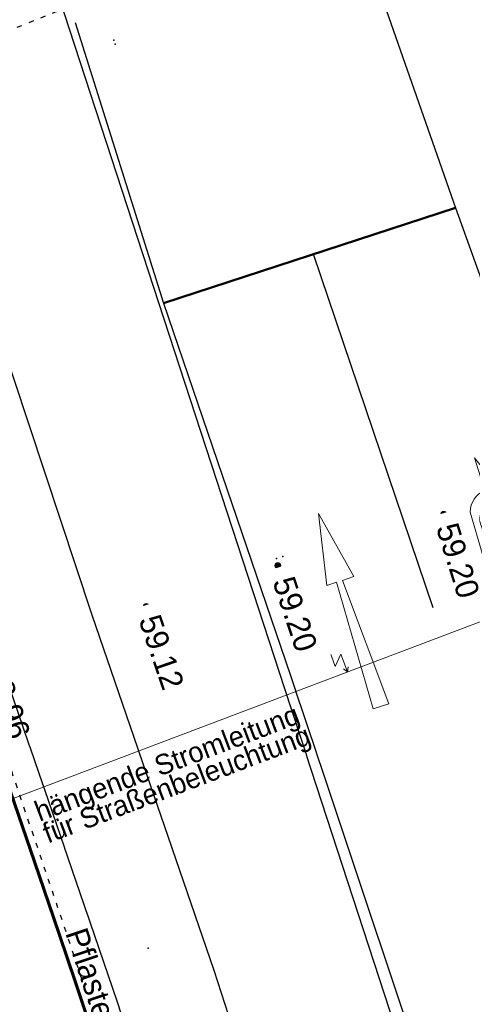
# Model space of a CAD drawing. Header units: metres. Extents: x 32365810 to 32367010, y 5620411 to 5622366.
# Tile 174 of 198: x 32366284 to 32366293, y 5622118 to 5622138. Entities that reach past the tile are written whole.
import ezdxf

# ---------------------------------------------------------------- set-up
doc = ezdxf.new("R2010")
doc.units = ezdxf.units.M
for name, pattern in [('1000.100', [0]), ('1000.104', [0.225, 0.075, -0.15]), ('1000.210', [0]), ('1000.212', [0.25, 0.1, -0.15]), ('1000.214', [0]), ('1000.300', [0]), ('1000.325', [0])]:
    doc.linetypes.add(name, pattern=pattern)
doc.layers.get('0').update_dxf_attribs({"color": 1, "linetype": 'CONTINUOUS'})
for name, color, linetype in [('Beschriftung Topographie', 7, 'CONTINUOUS'), ('Fahrbahnmarkierung', 7, 'CONTINUOUS'), ('Höhen_ gemessen (NHN)', 7, 'CONTINUOUS'), ('Leitungen Kanalbestand (AMT 66)', 7, 'CONTINUOUS'), ('Stromversorgung', 7, 'CONTINUOUS'), ('Topgraphie_ weitere örtliche Aufnahme', 7, 'CONTINUOUS'), ('Topographie_ örtl. Aufnahme', 7, 'CONTINUOUS')]:
    doc.layers.add(name, color=color, linetype=linetype)
doc.styles.add('Beschriftung Topographie_ blau', font='Century Gothic.ttf')
doc.styles.add('Höhe NHN_ gemessen_ blau', font='Century Gothic.ttf')
doc.styles.add('Stromversorgung_ Beschriftung allgemein_ dünn_ schwarz', font='Century Gothic.ttf')

# ---------------------------------------------------------------- blocks, each defined once
blk = doc.blocks.new('S1000.210', base_point=(0, -0.02))
at = {"color": 0, "lineweight": -2}
for p, q in [((-0.25, 0), (0.155, -0.01)), ((-0.25, -0.04), (-0.25, 0)), ((0.12, -0.025), (-0.25, -0.04)), ((0.155, -0.06), (0.07, -0.06)), ((0.07, -0.06), (0.175, -0.1)), ((0.175, -0.1), (0.28, -0.06)), ((0.28, -0.06), (0.195, -0.06))]:
    blk.add_line(p, q, dxfattribs=at)
for centre, radius, start, end in [((0.140078, -0.062937), 0.055, 3.061272, 74.258345), ((0.12, -0.06), 0.035, 0, 90)]:
    blk.add_arc(centre, radius, start, end, dxfattribs=at)
blk = doc.blocks.new('S1000.232', base_point=(0, -0.02))
at = {"color": 0, "lineweight": -2}
for p, q in [((-0.25, 0), (0.075, -0.01)), ((-0.25, -0.04), (-0.25, 0)), ((0.075, -0.01), (0.075, 0.015)), ((0.075, 0.015), (0.25, -0.02)), ((0.25, -0.02), (0.075, -0.055)), ((0.075, -0.025), (-0.25, -0.04)), ((0.075, -0.055), (0.075, -0.025))]:
    blk.add_line(p, q, dxfattribs=at)
blk = doc.blocks.new('S1000.15')
at = {"color": 0, "lineweight": -2}
for p, q in [((-0.5, 0.05), (-0.485, 0.1)), ((0.495, 0.05), (-0.5, 0.05)), ((-0.5, -0.05), (-0.5, 0)), ((-0.5, 0), (0.5, 0)), ((-0.485, 0.1), (0.49, 0.1)), ((-0.475, 0.15), (-0.455, 0.2)), ((0.475, 0.15), (-0.475, 0.15)), ((-0.455, 0.2), (0.455, 0.2)), ((-0.43, 0.25), (-0.4, 0.3)), ((0.43, 0.25), (-0.43, 0.25)), ((-0.4, 0.3), (0.395, 0.3)), ((-0.355, 0.35), (-0.295, 0.4)), ((0.36, 0.35), (-0.355, 0.35)), ((-0.295, 0.4), (0.3, 0.4)), ((0.22, 0.45), (-0.215, 0.45)), ((0.3, 0.4), (0.22, 0.45)), ((0.395, 0.3), (0.36, 0.35)), ((0.455, 0.2), (0.43, 0.25)), ((0.49, 0.1), (0.475, 0.15)), ((0.5, 0), (0.495, 0.05)), ((0.495, -0.05), (-0.5, -0.05)), ((-0.475, -0.15), (-0.49, -0.1)), ((-0.49, -0.1), (0.485, -0.1)), ((0.475, -0.15), (-0.475, -0.15)), ((-0.43, -0.25), (-0.455, -0.2)), ((-0.455, -0.2), (0.46, -0.2)), ((0.425, -0.25), (-0.43, -0.25)), ((-0.355, -0.35), (-0.4, -0.3)), ((-0.4, -0.3), (0.395, -0.3)), ((0.345, -0.35), (-0.355, -0.35)), ((-0.205, -0.45), (-0.29, -0.4)), ((-0.29, -0.4), (0.285, -0.4)), ((0.2, -0.45), (-0.205, -0.45)), ((0.285, -0.4), (0.345, -0.35)), ((0.395, -0.3), (0.425, -0.25)), ((0.46, -0.2), (0.475, -0.15)), ((0.485, -0.1), (0.495, -0.05))]:
    blk.add_line(p, q, dxfattribs=at)
blk.add_circle((0, 0), 0.5, dxfattribs=at)
blk = doc.blocks.new('S1000.399', base_point=(0.175, -0.5))
at = {"color": 0, "lineweight": -2}
for p, q in [((-0.2, -0.125), (-0.2, 0.5)), ((0.175, 0.25), (-0.2, -0.125)), ((0.175, 0.25), (0.175, -0.5)), ((0.075, -0.325), (0.175, -0.5)), ((0.175, -0.5), (0.275, -0.325))]:
    blk.add_line(p, q, dxfattribs=at)

msp = doc.modelspace()

# ---------------------------------------------------------------- linework, layer by layer
at = {"layer": 'Fahrbahnmarkierung', "color": 253, "linetype": '1000.212', "lineweight": 25, "true_color": 0x999999}
msp.add_line((32366278.973514, 5622135.485717, 59.23), (32366292.859972, 5622141.117681, 58.699), dxfattribs=at)
at = {"layer": 'Fahrbahnmarkierung', "color": 253, "linetype": '1000.210', "lineweight": 25, "true_color": 0x999999}
for p, q in [((32366291.080493, 5622138.68015), (32366292.721003, 5622133.983296)), ((32366285.216027, 5622137.644757), (32366286.954898, 5622132.104393)), ((32366283.303393, 5622132.704764), (32366285.539503, 5622125.94249)), ((32366287.948481, 5622118.922407), (32366290.705037, 5622110.404572))]:
    msp.add_line(p, q, dxfattribs=at)
at = {"layer": 'Fahrbahnmarkierung', "color": 253, "linetype": '1000.214', "lineweight": 50, "true_color": 0x999999}
msp.add_line((32366286.954898, 5622132.104393), (32366292.721003, 5622133.983296), dxfattribs=at)
at = {"layer": 'Fahrbahnmarkierung', "color": 7, "true_color": 0xffffff}
for p in [(32366285.97888, 5622137.295681, 59.509), (32366286.004543, 5622137.218469), (32366289.18464, 5622127.055768, 59.685), (32366289.310961, 5622127.096435), (32366286.652056, 5622119.356053, 59.649)]:
    msp.add_point(p, dxfattribs=at)
at = {"layer": 'Topographie_ örtl. Aufnahme', "color": 7, "true_color": 0xffffff}
msp.add_point((32366285.300114, 5622118.43936, 59.083), dxfattribs=at)

# ---------------------------------------------------------------- block references
at = {"layer": 'Fahrbahnmarkierung', "color": 7, "lineweight": 18, "xscale": 8, "yscale": 8, "zscale": 8}
for name, p, rotation in [('S1000.210', (32366293.461987, 5622126.813494), 107.526500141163), ('S1000.232', (32366290.63412, 5622126.041072), 107.93090881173)]:
    msp.add_blockref(name, p, dxfattribs=dict(at, rotation=rotation))
at = {"layer": 'Höhen_ gemessen (NHN)', "color": 7, "lineweight": 18, "xscale": 0.1125, "yscale": 0.1125, "zscale": 0.1125}
for p in [(32366292.488284, 5622127.931607, 59.204), (32366289.213626, 5622126.916536, 59.2), (32366286.617254, 5622126.111717, 59.121)]:
    msp.add_blockref('S1000.15', p, dxfattribs=at)
at = {"layer": 'Stromversorgung', "color": 7, "lineweight": 18, "xscale": 0.5, "yscale": 0.5, "zscale": 0.5, "rotation": 20.7615851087}
msp.add_blockref('S1000.399', (32366290.589401, 5622124.815316), dxfattribs=at)

# ---------------------------------------------------------------- texts
at = {"layer": 'Höhen_ gemessen (NHN)', "color": 142, "lineweight": 25, "true_color": 0x0087cd, "insert": (32366286.670714, 5622125.917387), "char_height": 0.45, "attachment_point": 4, "rotation": 288.9253505, "line_spacing_factor": 0.69, "style": 'Höhe NHN_ gemessen_ blau', "bg_fill": 2}
msp.add_mtext('59.12', dxfattribs=at)

# ---------------------------------------------------------------- next in the draw order: texts
at = {"layer": 'Beschriftung Topographie', "color": 142, "lineweight": 25, "true_color": 0x0087cd, "insert": (32366285.75625, 5622118.127022), "char_height": 0.45, "attachment_point": 5, "rotation": 288.4331551, "line_spacing_factor": 0.69, "style": 'Beschriftung Topographie_ blau', "bg_fill": 2}
msp.add_mtext('Pflasterreihe', dxfattribs=at)
at = {"layer": 'Höhen_ gemessen (NHN)', "color": 142, "lineweight": 25, "true_color": 0x0087cd, "char_height": 0.45, "attachment_point": 4, "line_spacing_factor": 0.69, "style": 'Höhe NHN_ gemessen_ blau', "bg_fill": 2}
for insert, rotation in [((32366292.543923, 5622127.734864), 287.3457976), ((32366289.315559, 5622126.672395), 288.4134603)]:
    msp.add_mtext('59.20', dxfattribs=dict(at, insert=insert, rotation=rotation))
at = {"layer": 'Stromversorgung', "color": 7, "lineweight": 25, "insert": (32366284.715551, 5622121.309318), "char_height": 0.4, "attachment_point": 7, "rotation": 20.7618249, "line_spacing_factor": 0.69, "style": 'Stromversorgung_ Beschriftung allgemein_ dünn_ schwarz', "bg_fill": 2}
msp.add_mtext('hängende Stromleitung\\Pfür Straßenbeleuchtung', dxfattribs=at)

# ---------------------------------------------------------------- next in the draw order: linework, layer by layer
at = {"layer": 'Fahrbahnmarkierung', "color": 253, "linetype": '1000.210', "lineweight": 25, "true_color": 0x999999}
for p, q in [((32366292.721003, 5622133.983296), (32366295.312521, 5622126.753558)), ((32366292.280934, 5622126.080866), (32366289.916065, 5622133.069298)), ((32366286.954898, 5622132.104393), (32366289.463716, 5622124.747612)), ((32366285.539503, 5622125.94249), (32366287.948481, 5622118.922407)), ((32366289.463716, 5622124.747612), (32366292.419238, 5622115.883897)), ((32366288.80278, 5622109.788262), (32366286.05143, 5622118.290006))]:
    msp.add_line(p, q, dxfattribs=at)

# ---------------------------------------------------------------- next in the draw order: texts
at = {"layer": 'Höhen_ gemessen (NHN)', "color": 142, "lineweight": 25, "true_color": 0x0087cd, "insert": (32366283.421362, 5622124.869812), "char_height": 0.45, "attachment_point": 7, "rotation": 288.9337033, "line_spacing_factor": 0.69, "style": 'Höhe NHN_ gemessen_ blau', "bg_fill": 2}
msp.add_mtext('58.96', dxfattribs=at)

# ---------------------------------------------------------------- next in the draw order: linework, layer by layer
at = {"layer": 'Fahrbahnmarkierung', "color": 253, "linetype": '1000.210', "lineweight": 25, "true_color": 0x999999}
msp.add_line((32366286.05143, 5622118.290006), (32366283.64452, 5622125.304065), dxfattribs=at)
at = {"layer": 'Leitungen Kanalbestand (AMT 66)', "color": 200, "linetype": '1000.300', "lineweight": 25, "true_color": 0xd600ff}
msp.add_line((32366305.694, 5622074.385, 59.917), (32366281.318102, 5622149.124266, 58.709), dxfattribs=at)
at = {"layer": 'Stromversorgung', "color": 7, "linetype": '1000.325', "lineweight": 18}
msp.add_line((32366279.287381, 5622120.53075, 67.651), (32366301.891422, 5622129.099882), dxfattribs=at)
at = {"layer": 'Topgraphie_ weitere örtliche Aufnahme', "color": 142, "linetype": '1000.104', "lineweight": 25, "true_color": 0x0087cd}
msp.add_arc((32365574.106085, 5621880.935298), 749.944196, 17.111445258, 19.15783573, dxfattribs=at)
at = {"layer": 'Topographie_ örtl. Aufnahme', "color": 142, "linetype": '1000.100', "lineweight": 25, "true_color": 0x0087cd, "const_width": 0.0625}
msp.add_lwpolyline([(32366282.427062, 5622126.841722), (32366282.570714, 5622126.421605), (32366282.776894, 5622125.821935), (32366283.016663, 5622125.124862), (32366283.256432, 5622124.42779), (32366283.529789, 5622123.633315), (32366283.807796, 5622122.823586), (32366283.946799, 5622122.418721), (32366284.086965, 5622122.010043), (32366284.224676, 5622121.60782), (32366284.362386, 5622121.205598), (32366284.497642, 5622120.80983), (32366284.626825, 5622120.430786), (32366284.756008, 5622120.051743), (32366284.879119, 5622119.689423), (32366284.992539, 5622119.354096), (32366285.10596, 5622119.018768), (32366285.209691, 5622118.710434), (32366285.300114, 5622118.43936), (32366285.367951, 5622118.235995), (32366285.443141, 5622118.00911)], dxfattribs=at)

doc.saveas('drawing.dxf')
